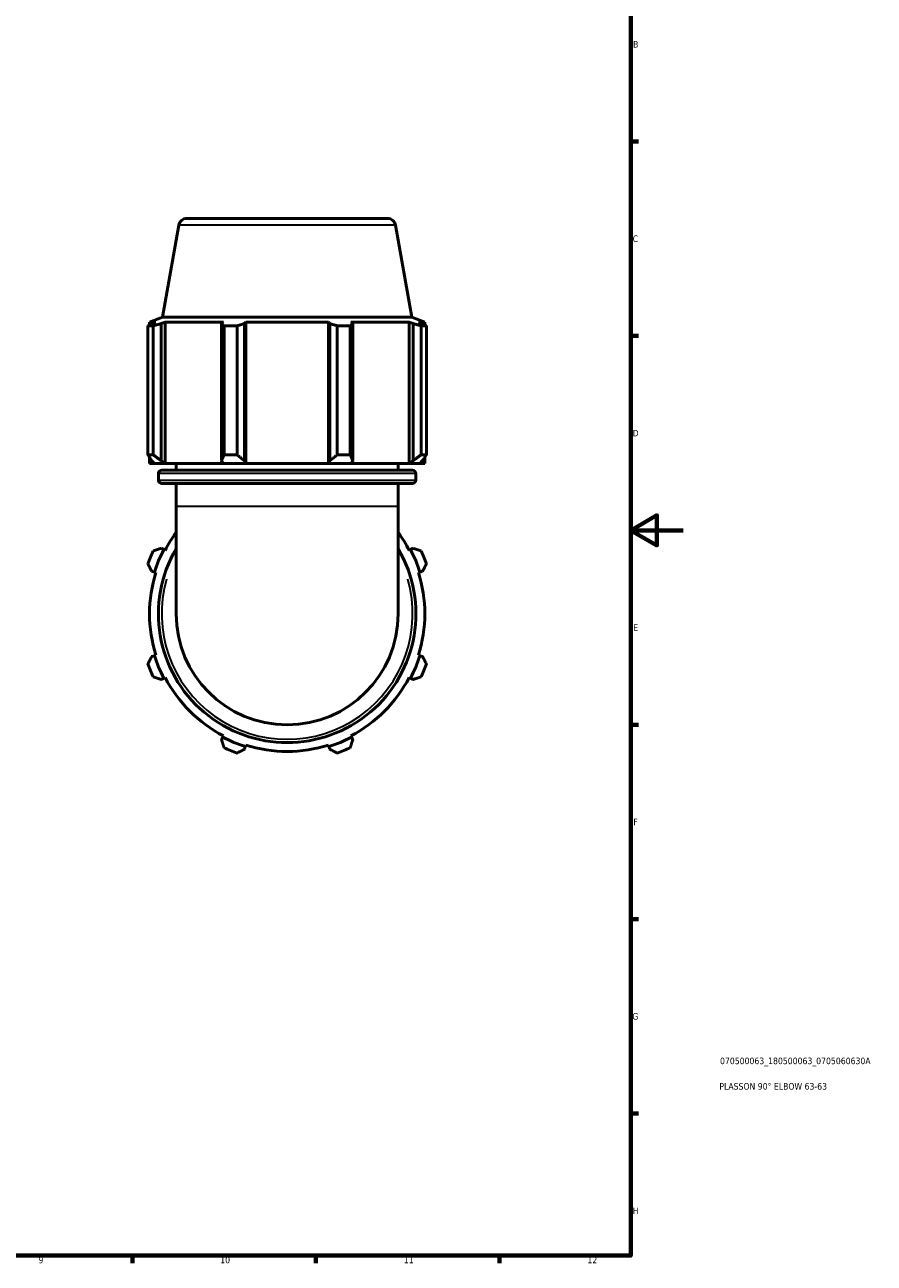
# Model space of a CAD drawing. Header units: millimetres. Extents: x 0 to 914, y 0 to 980.
# Tile 3 of 6: x 590 to 914, y 17 to 490. Entities that reach past the tile are written whole.
import ezdxf

# ---------------------------------------------------------------- set-up
doc = ezdxf.new("R2010")
doc.units = ezdxf.units.MM
for name, color, linetype, lineweight in [('Border (ISO)', 7, 'Continuous', 70), ('Title (ISO)', 7, 'Continuous', 50), ('Visible (ISO)', 7, 'Continuous', 50), ('Visible Narrow (ISO)', 7, 'Continuous', 35)]:
    doc.layers.add(name, color=color, linetype=linetype, lineweight=lineweight)
doc.styles.add('Note Text (ISO)', font='tahoma.ttf')

# ---------------------------------------------------------------- blocks, each defined once
blk = doc.blocks.new('Borders Default Border')
at = {"layer": 'Border (ISO)'}
for p, q in [((821, 445.5), (823.9, 445.5)), ((821, 371.25), (823.9, 371.25)), ((821, 222.75), (823.9, 222.75)), ((821, 148.5), (823.9, 148.5)), ((821, 74.25), (823.9, 74.25)), ((630.75, 20), (630.75, 17.1)), ((700.83, 20), (700.83, 17.1)), ((770.92, 20), (770.92, 17.1))]:
    blk.add_line(p, q, dxfattribs=at)
at = {"layer": 'Border (ISO)', "flags": 128}
for points in [[(20, 20), (20, 574), (821, 574), (821, 20), (20, 20)], [(841, 297), (821, 297), (831, 302.77), (831, 291.23), (821, 297)]]:
    blk.add_lwpolyline(points, dxfattribs=at)
at = {"layer": 'Border (ISO)', "color": 232, "true_color": 0xca0064, "char_height": 2.5, "attachment_point": 7, "style": 'Note Text (ISO)'}
for s, insert in [('B', (821.89, 481.37)), ('C', (821.73, 407.08)), ('D', (821.73, 332.88)), ('E', (821.94, 258.63)), ('F', (822, 184.38)), ('G', (821.61, 110.08)), ('H', (821.74, 35.88)), ('9', (594.88, 17.05)), ('10', (664.29, 17.05)), ('11', (734.37, 17.1)), ('12', (804.46, 17.1))]:
    blk.add_mtext(s, dxfattribs=dict(at, insert=insert))
blk = doc.blocks.new('Title Blocks ISO')
at = {"layer": 'Title (ISO)', "color": 232, "true_color": 0xca0064, "style": 'Note Text (ISO)'}
for tag, p in [('PART_NUMBER_001', (34.08, 73.13)), ('DESCRIPTION_001', (33.84, 63.4))]:
    blk.add_attdef(tag, p, '', height=2.5, dxfattribs=at)

msp = doc.modelspace()

# ---------------------------------------------------------------- linework, layer by layer
at = {"layer": 'Visible (ISO)'}
for p, q in [((648.413, 413.495), (642.216, 378.348)), ((651.515, 416.098), (728.129, 416.098)), ((731.231, 413.495), (737.428, 378.348)), ((636.66, 325.868), (636.66, 375.111)), ((638.703, 375.111), (636.66, 375.111)), ((642.216, 378.348), (637.277, 376.551)), ((639.709, 376.551), (637.277, 376.551)), ((637.277, 375.47), (637.277, 376.551)), ((639.709, 376.551), (638.092, 375.934)), ((638.703, 375.111), (638.703, 325.868)), ((641.711, 375.934), (643.214, 376.551)), ((641.711, 323.608), (641.711, 375.934)), ((737.428, 378.348), (642.216, 378.348)), ((665.559, 376.551), (643.214, 376.551)), ((643.214, 322.478), (643.214, 376.551)), ((665.559, 376.551), (664.777, 375.934)), ((664.777, 375.934), (664.777, 323.608)), ((665.758, 325.868), (665.758, 375.111)), ((670.691, 375.111), (665.758, 375.111)), ((670.691, 375.111), (670.691, 325.868)), ((673.512, 375.934), (674.021, 376.551)), ((673.512, 323.608), (673.512, 375.934)), ((705.623, 376.551), (674.021, 376.551)), ((674.021, 322.478), (674.021, 376.551)), ((705.623, 376.551), (706.132, 375.934)), ((705.623, 322.478), (705.623, 376.551)), ((706.132, 375.934), (706.132, 323.608)), ((708.953, 325.868), (708.953, 375.111)), ((713.886, 375.111), (708.953, 375.111)), ((713.886, 375.111), (713.886, 325.868)), ((714.867, 375.934), (714.085, 376.551)), ((736.43, 376.551), (714.085, 376.551)), ((714.867, 323.608), (714.867, 375.934)), ((736.43, 376.551), (737.934, 375.934)), ((736.43, 322.478), (736.43, 376.551)), ((737.428, 378.348), (742.367, 376.551)), ((737.934, 375.934), (737.934, 323.608)), ((741.552, 375.934), (739.935, 376.551)), ((742.367, 376.551), (739.935, 376.551)), ((740.941, 325.868), (740.941, 375.111)), ((742.984, 375.111), (740.941, 375.111)), ((742.367, 375.47), (742.367, 376.551)), ((742.984, 375.111), (742.984, 325.868)), ((636.66, 325.868), (638.703, 325.868)), ((637.277, 322.478), (637.277, 324.883)), ((637.277, 322.478), (639.17, 322.478)), ((638.092, 323.608), (639.17, 322.478)), ((642.713, 322.478), (639.17, 322.478)), ((642.713, 322.478), (641.711, 323.608)), ((643.214, 322.478), (642.713, 322.478)), ((643.214, 322.478), (665.299, 322.478)), ((647.447, 319.962), (647.447, 322.478)), ((664.777, 323.608), (665.299, 322.478)), ((673.852, 322.478), (665.299, 322.478)), ((665.758, 325.868), (670.691, 325.868)), ((673.852, 322.478), (673.512, 323.608)), ((674.021, 322.478), (673.852, 322.478)), ((674.021, 322.478), (705.623, 322.478)), ((705.793, 322.478), (705.623, 322.478)), ((706.132, 323.608), (705.793, 322.478)), ((714.346, 322.478), (705.793, 322.478)), ((708.953, 325.868), (713.886, 325.868)), ((714.346, 322.478), (714.867, 323.608)), ((714.346, 322.478), (736.43, 322.478)), ((732.197, 319.962), (732.197, 322.478)), ((736.931, 322.478), (736.43, 322.478)), ((737.934, 323.608), (736.931, 322.478)), ((740.474, 322.478), (736.931, 322.478)), ((740.474, 322.478), (741.552, 323.608)), ((740.474, 322.478), (742.367, 322.478)), ((740.941, 325.868), (742.984, 325.868)), ((742.367, 322.478), (742.367, 324.883)), ((640.667, 316.188), (640.667, 318.702)), ((641.927, 319.962), (737.717, 319.962)), ((738.977, 316.188), (738.977, 318.702)), ((737.717, 314.928), (641.927, 314.928)), ((647.447, 306.098), (647.447, 314.928)), ((732.197, 306.098), (732.197, 314.928)), ((647.447, 306.098), (647.447, 265.098)), ((732.197, 265.098), (732.197, 306.098)), ((642.713, 289.622), (641.711, 290.143)), ((643.214, 289.361), (642.713, 289.622)), ((736.931, 289.622), (736.43, 289.361)), ((737.934, 290.143), (736.931, 289.622)), ((638.092, 281.408), (639.17, 281.069)), ((639.17, 281.069), (639.709, 280.899)), ((739.935, 280.899), (740.474, 281.069)), ((740.474, 281.069), (741.552, 281.408)), ((639.17, 249.128), (638.092, 248.788)), ((639.709, 249.298), (639.17, 249.128)), ((740.474, 249.128), (739.935, 249.298)), ((741.552, 248.788), (740.474, 249.128)), ((641.711, 240.053), (642.713, 240.575)), ((642.713, 240.575), (643.214, 240.836)), ((736.43, 240.836), (736.931, 240.575)), ((736.931, 240.575), (737.934, 240.053)), ((665.299, 217.989), (664.777, 216.987)), ((665.559, 218.49), (665.299, 217.989)), ((714.346, 217.989), (714.085, 218.49)), ((714.867, 216.987), (714.346, 217.989)), ((673.512, 213.369), (673.852, 214.446)), ((673.852, 214.446), (674.021, 214.985)), ((705.623, 214.985), (705.793, 214.446)), ((705.793, 214.446), (706.132, 213.369))]:
    msp.add_line(p, q, dxfattribs=at)
for centre, radius, start, end in [((651.515, 412.948), 3.15, 90, 170), ((728.129, 412.948), 3.15, 10, 90), ((641.927, 318.702), 1.26, 90, 180), ((737.717, 318.702), 1.26, 0, 90), ((641.927, 316.188), 1.26, 180, 270), ((737.717, 316.188), 1.26, 270, 0), ((689.822, 265.098), 52.545, 143.75068, 152.5), ((689.822, 265.098), 52.545, 27.5, 36.24932), ((689.822, 265.098), 56.5, 154.79198, 160.20802), ((689.822, 265.098), 53.11, 152.5, 162.5), ((689.822, 265.098), 49.155, 149.54969, 30.45031), ((689.822, 265.098), 53.11, 17.5, 27.5), ((689.822, 265.098), 56.5, 19.79198, 25.20802), ((689.822, 265.098), 52.545, 162.5, 197.5), ((689.822, 265.098), 52.545, 342.5, 17.5), ((689.822, 265.098), 42.375, 180, 0), ((689.822, 265.098), 56.5, 199.79198, 205.20802), ((689.822, 265.098), 53.11, 197.5, 207.5), ((689.822, 265.098), 53.11, 332.5, 342.5), ((689.822, 265.098), 56.5, 334.79198, 340.20802), ((689.822, 265.098), 52.545, 207.5, 242.5), ((689.822, 265.098), 52.545, 297.5, 332.5), ((689.822, 265.098), 53.11, 242.5, 252.5), ((689.822, 265.098), 53.11, 287.5, 297.5), ((689.822, 265.098), 56.5, 244.79198, 250.20802), ((689.822, 265.098), 52.545, 252.5, 287.5), ((689.822, 265.098), 56.5, 289.79198, 295.20802)]:
    msp.add_arc(centre, radius, start, end, dxfattribs=at)
for points, weights in [([(636.66, 375.111), (637.391, 375.539), (638.092, 375.934)], [1, 1.00185769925, 1.00289948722]), ([(641.711, 375.934), (640.237, 375.539), (638.703, 375.111)], [1.00289948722, 1.00185769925, 1]), ([(665.758, 375.111), (665.258, 375.539), (664.777, 375.934)], [1, 1.00185769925, 1.00289948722]), ([(673.512, 375.934), (672.13, 375.539), (670.691, 375.111)], [1.00289948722, 1.00185769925, 1]), ([(708.953, 375.111), (707.514, 375.539), (706.132, 375.934)], [1, 1.00185769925, 1.00289948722]), ([(714.867, 375.934), (714.387, 375.539), (713.886, 375.111)], [1.00289948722, 1.00185769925, 1]), ([(740.941, 375.111), (739.407, 375.539), (737.934, 375.934)], [1, 1.00185769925, 1.00289948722]), ([(741.552, 375.934), (742.253, 375.539), (742.984, 375.111)], [1.00289948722, 1.00185769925, 1]), ([(636.66, 325.868), (637.391, 324.693), (638.092, 323.608)], [1.01627271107, 1.0115585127, 1.00604425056]), ([(641.711, 323.608), (640.237, 324.693), (638.703, 325.868)], [1.00604425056, 1.0115585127, 1.01627271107]), ([(665.758, 325.868), (665.258, 324.693), (664.777, 323.608)], [1.01627271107, 1.0115585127, 1.00604425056]), ([(673.512, 323.608), (672.13, 324.693), (670.691, 325.868)], [1.00604425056, 1.0115585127, 1.01627271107]), ([(708.953, 325.868), (707.514, 324.693), (706.132, 323.608)], [1.01627271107, 1.0115585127, 1.00604425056]), ([(714.867, 323.608), (714.387, 324.693), (713.886, 325.868)], [1.00604425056, 1.0115585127, 1.01627271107]), ([(740.941, 325.868), (739.407, 324.693), (737.934, 323.608)], [1.01627271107, 1.0115585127, 1.00604425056]), ([(741.552, 323.608), (742.253, 324.693), (742.984, 325.868)], [1.00604425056, 1.0115585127, 1.01627271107]), ([(641.711, 290.143), (640.237, 289.663), (638.703, 289.162)], [1.00604425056, 1.0115585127, 1.01627271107]), ([(740.941, 289.162), (739.407, 289.663), (737.934, 290.143)], [1.01627271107, 1.0115585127, 1.00604425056]), ([(636.66, 284.229), (637.391, 282.79), (638.092, 281.408)], [1.01627271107, 1.0115585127, 1.00604425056]), ([(741.552, 281.408), (742.253, 282.79), (742.984, 284.229)], [1.00604425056, 1.0115585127, 1.01627271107]), ([(638.092, 248.788), (637.391, 247.406), (636.66, 245.967)], [1.00604425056, 1.0115585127, 1.01627271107]), ([(742.984, 245.967), (742.253, 247.406), (741.552, 248.788)], [1.01627271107, 1.0115585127, 1.00604425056]), ([(638.703, 241.034), (640.237, 240.534), (641.711, 240.053)], [1.01627271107, 1.0115585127, 1.00604425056]), ([(737.934, 240.053), (739.407, 240.534), (740.941, 241.034)], [1.00604425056, 1.0115585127, 1.01627271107]), ([(664.777, 216.987), (665.258, 215.513), (665.758, 213.979)], [1.00604425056, 1.0115585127, 1.01627271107]), ([(670.691, 211.936), (672.13, 212.667), (673.512, 213.369)], [1.01627271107, 1.0115585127, 1.00604425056]), ([(706.132, 213.369), (707.514, 212.667), (708.953, 211.936)], [1.00604425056, 1.0115585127, 1.01627271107]), ([(713.886, 213.979), (714.387, 215.513), (714.867, 216.987)], [1.01627271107, 1.0115585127, 1.00604425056])]:
    msp.add_rational_spline(points, weights, degree=2, dxfattribs=at)
at = {"layer": 'Visible Narrow (ISO)'}
for p, q in [((730.721, 413.495), (648.923, 413.495)), ((738.372, 318.702), (641.272, 318.702)), ((641.272, 316.188), (738.372, 316.188)), ((731.675, 306.098), (647.969, 306.098))]:
    msp.add_line(p, q, dxfattribs=at)
msp.add_arc((689.822, 265.098), 47.895, 163.99846, 16.00154, dxfattribs=at)

# ---------------------------------------------------------------- block references
msp.add_blockref('Borders Default Border', (0, 0))
msp.add_blockref('Title Blocks ISO', (821, 20)).add_auto_attribs({'PART_NUMBER_001': '070500063_180500063_0705060630A', 'DESCRIPTION_001': 'PLASSON 90° ELBOW 63-63'})

doc.saveas('drawing.dxf')
